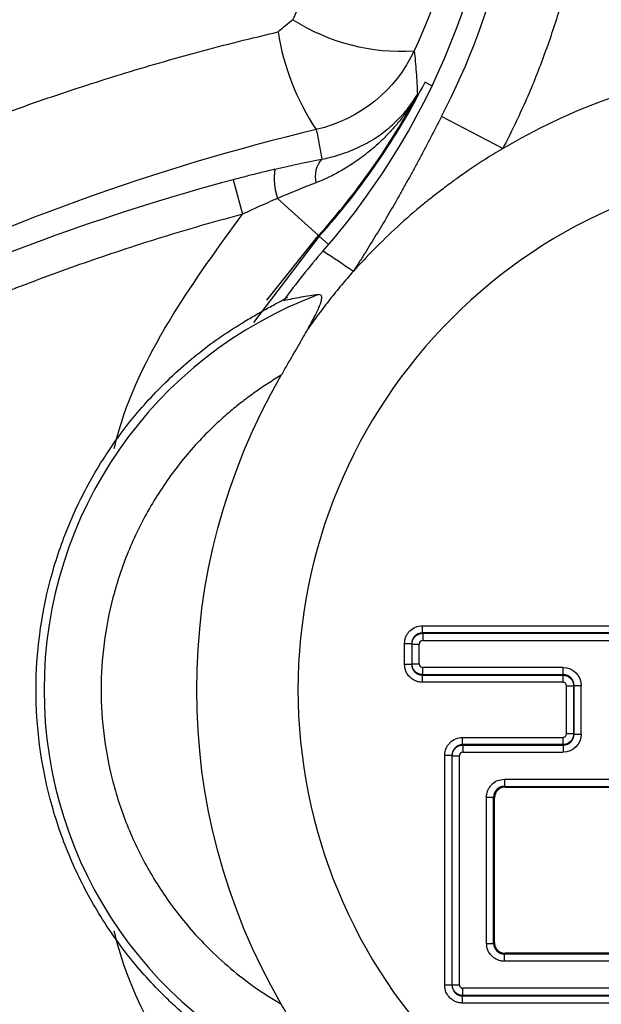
# Model space of a CAD drawing. Header units: millimetres. Extents: x 0 to 864, y 0 to 559.
# Tile 6 of 55: x 140.41 to 148.53, y 145.83 to 159.58. Entities that reach past the tile are written whole.
import ezdxf

# ---------------------------------------------------------------- set-up
doc = ezdxf.new("R2010")
doc.units = ezdxf.units.MM
doc.layers.add('DIMENSIONS', color=140, linetype='Continuous', lineweight=25)
doc.styles.add('SLDTEXTSTYLE0', font='TXT', dxfattribs={"width": 0.75})
doc.dimstyles.new('SLDDIMSTYLE0', dxfattribs={"dimtxt": 6, "dimasz": 6, "dimexe": 0, "dimexo": 0.0625, "dimgap": 1.5, "dimtad": 0, "dimtih": 1, "dimtoh": 1, "dimdec": 1, "dimrnd": 1e-09, "dimzin": 4, "dimdsep": 46, "dimtxsty": 'SLDTEXTSTYLE0', "dimsah": 1, "dimcen": 0.09, "dimadec": 0, "dimazin": 1, "dimtfac": 1, "dimtdec": 1, "dimtofl": 0, "dimtmove": 0, "dimatfit": 3, "dimfxl": 0, "dimfrac": 2, "dimtolj": 1, "dimtzin": 12, "dimarcsym": 0})

# ---------------------------------------------------------------- blocks, each defined once
blk = doc.blocks.new('_D_3')
at = {"layer": 'DIMENSIONS'}
for p, q in [((100.64, 172.453), (100.64, 111.398)), ((202.64, 172.453), (202.64, 111.398)), ((143.882, 115.456), (142.053, 115.456)), ((142.053, 115.456), (142.053, 105.931)), ((159.398, 115.456), (161.226, 115.456)), ((161.226, 115.456), (161.226, 105.931)), ((100.64, 114.573), (139.009, 114.573)), ((202.64, 114.573), (164.271, 114.573)), ((142.053, 105.931), (143.882, 105.931)), ((161.226, 105.931), (159.398, 105.931))]:
    blk.add_line(p, q, dxfattribs=at)
for points in [[(100.64, 114.573), (106.64, 113.65), (106.64, 115.496)], [(202.64, 114.573), (196.64, 115.496), (196.64, 113.65)]]:
    blk.add_solid(points, dxfattribs=at)
at = {"layer": 'DIMENSIONS', "char_height": 6, "attachment_point": 1, "style": 'SLDTEXTSTYLE0'}
for s, insert in [('102.0', (141.665, 124.409)), ('4.02', (143.882, 113.666))]:
    blk.add_mtext(s, dxfattribs=dict(at, insert=insert))

msp = doc.modelspace()

# ---------------------------------------------------------------- linework, layer by layer
for p, q in [((146.066, 158.715), (146.071, 158.708)), ((146.071, 158.708), (146.169, 158.658)), ((147.159, 157.784), (146.301, 158.228)), ((143.394, 157.346), (143.523, 156.865)), ((144.584, 156.568), (144.009, 157.084)), ((144.594, 156.558), (143.675, 155.354)), ((143.864, 155.662), (144.584, 156.568)), ((144.584, 156.568), (144.594, 156.558)), ((144.594, 156.558), (144.725, 156.441)), ((146.035, 151.018), (146.035, 151.118)), ((146.035, 151.118), (151.195, 151.118)), ((146.035, 151.018), (146.04, 151.012)), ((151.195, 151.018), (146.035, 151.018)), ((146.04, 151.012), (151.201, 151.012)), ((146.04, 151.012), (146.04, 150.912)), ((145.785, 150.578), (145.785, 150.868)), ((145.785, 150.868), (145.885, 150.868)), ((145.885, 150.868), (145.891, 150.862)), ((145.885, 150.868), (145.885, 150.578)), ((145.891, 150.584), (145.891, 150.862)), ((145.891, 150.862), (145.99, 150.862)), ((145.99, 150.584), (145.99, 150.862)), ((146.04, 150.912), (151.201, 150.912)), ((145.885, 150.578), (145.785, 150.578)), ((145.885, 150.578), (145.891, 150.584)), ((145.891, 150.584), (145.99, 150.584)), ((146.035, 150.428), (146.04, 150.434)), ((146.035, 150.428), (147.995, 150.428)), ((146.035, 150.328), (146.035, 150.428)), ((148.001, 150.534), (146.04, 150.534)), ((146.04, 150.434), (146.04, 150.534)), ((148.001, 150.434), (146.04, 150.434)), ((147.995, 150.428), (148.001, 150.434)), ((147.995, 150.428), (147.995, 150.328)), ((148.001, 150.434), (148.001, 150.534)), ((147.995, 150.328), (146.035, 150.328)), ((148.045, 149.608), (148.045, 150.278)), ((148.045, 150.278), (148.145, 150.278)), ((148.151, 150.284), (148.145, 150.278)), ((148.145, 150.278), (148.145, 149.608)), ((148.151, 149.602), (148.151, 150.284)), ((148.151, 150.284), (148.25, 150.284)), ((148.25, 149.602), (148.25, 150.284)), ((148.145, 149.608), (148.045, 149.608)), ((148.145, 149.608), (148.151, 149.602)), ((146.595, 149.458), (146.595, 149.558)), ((146.595, 149.558), (147.995, 149.558)), ((147.995, 149.558), (147.995, 149.458)), ((148.151, 149.602), (148.25, 149.602)), ((146.595, 149.458), (146.6, 149.452)), ((147.995, 149.458), (146.595, 149.458)), ((146.6, 149.452), (148.001, 149.452)), ((146.6, 149.452), (146.6, 149.352)), ((146.6, 149.352), (148.001, 149.352)), ((148.001, 149.452), (147.995, 149.458)), ((148.001, 149.452), (148.001, 149.352)), ((146.345, 146.098), (146.345, 149.308)), ((146.345, 149.308), (146.445, 149.308)), ((146.445, 149.308), (146.451, 149.302)), ((146.445, 149.308), (146.445, 146.098)), ((146.451, 146.104), (146.451, 149.302)), ((146.451, 149.302), (146.55, 149.302)), ((146.55, 146.104), (146.55, 149.302)), ((147.179, 148.974), (149.701, 148.974)), ((147.179, 148.974), (147.179, 148.874)), ((147.179, 148.874), (149.701, 148.874)), ((147.179, 148.874), (147.19, 148.863)), ((147.19, 148.863), (149.69, 148.863)), ((146.929, 146.682), (146.929, 148.724)), ((146.929, 148.724), (147.029, 148.724)), ((147.029, 146.682), (147.029, 148.724)), ((147.04, 148.713), (147.029, 148.724)), ((147.04, 146.693), (147.04, 148.713)), ((146.929, 146.682), (147.029, 146.682)), ((147.029, 146.682), (147.04, 146.693)), ((147.19, 146.543), (147.179, 146.532)), ((147.179, 146.432), (147.179, 146.532)), ((149.701, 146.532), (147.179, 146.532)), ((149.69, 146.543), (147.19, 146.543)), ((149.701, 146.432), (147.179, 146.432)), ((146.445, 146.098), (146.345, 146.098)), ((146.445, 146.098), (146.451, 146.104)), ((146.451, 146.104), (146.55, 146.104)), ((150.279, 146.054), (146.6, 146.054)), ((146.6, 145.954), (146.6, 146.054)), ((146.595, 145.948), (146.6, 145.954)), ((146.595, 145.948), (150.285, 145.948)), ((146.595, 145.848), (146.595, 145.948)), ((150.279, 145.954), (146.6, 145.954)), ((150.285, 145.848), (146.595, 145.848))]:
    msp.add_line(p, q)
for centre, radius, start, end in [((137.04, 163.023), 10.119, 318.7586, 0), ((137.04, 163.023), 10.429, 332.6262, 0), ((145.734, 161.944), 2.803, 237.4626, 273.8173), ((147.372, 159.937), 3.395, 188.9183, 213.8429), ((137.14, 163.261), 10.025, 318.0381, 332.986), ((137.14, 163.261), 10.011, 318.0381, 331.8305), ((144.915, 157.387), 0.378, 139.2119, 192.8393), ((144.916, 157.37), 0.95, 172.6307, 197.5062), ((151.64, 126.665), 31.77, 105.0434, 115.029), ((151.64, 150.223), 9.298, 138.7586, 144.241), ((146.64, 150.223), 5.889, 110.4347, 249.5653)]:
    msp.add_arc(centre, radius, start, end)
for points in [[(146.804, 163.261), (146.814, 161.823), (146.51, 160.432), (145.921, 159.147)], [(147.159, 157.784), (149.921, 159.421), (153.358, 159.421), (156.121, 157.784)], [(145.921, 159.147), (145.665, 158.602), (145.161, 158.185), (144.552, 158.046)], [(144.552, 158.046), (142.283, 157.504), (140.128, 156.718), (138.08, 155.705)], [(143.973, 157.492), (144.196, 157.545), (144.416, 157.593), (144.629, 157.634)], [(144.648, 156.352), (144.79, 156.259), (144.931, 156.165), (145.071, 156.069)], [(144.064, 145.831), (142.489, 148.547), (142.489, 151.899), (144.064, 154.615)], [(146.035, 151.018), (145.953, 151.018), (145.885, 150.95), (145.885, 150.868)], [(146.04, 150.912), (146.013, 150.912), (145.99, 150.89), (145.99, 150.862)], [(145.885, 150.578), (145.885, 150.496), (145.953, 150.428), (146.035, 150.428)], [(145.99, 150.584), (145.99, 150.556), (146.013, 150.534), (146.04, 150.534)], [(147.995, 150.428), (148.077, 150.428), (148.145, 150.36), (148.145, 150.278)], [(148.001, 150.534), (148.137, 150.534), (148.25, 150.42), (148.25, 150.284)], [(148.151, 150.284), (148.151, 150.366), (148.083, 150.434), (148.001, 150.434)], [(148.145, 149.608), (148.145, 149.526), (148.077, 149.458), (147.995, 149.458)], [(148.25, 149.602), (148.25, 149.466), (148.137, 149.352), (148.001, 149.352)], [(148.001, 149.452), (148.083, 149.452), (148.151, 149.52), (148.151, 149.602)], [(146.595, 149.458), (146.513, 149.458), (146.445, 149.39), (146.445, 149.308)], [(146.6, 149.352), (146.573, 149.352), (146.55, 149.33), (146.55, 149.302)], [(147.179, 148.874), (147.097, 148.874), (147.029, 148.806), (147.029, 148.724)], [(147.029, 146.682), (147.029, 146.6), (147.097, 146.532), (147.179, 146.532)], [(146.445, 146.098), (146.445, 146.016), (146.513, 145.948), (146.595, 145.948)], [(146.55, 146.104), (146.55, 146.076), (146.573, 146.054), (146.6, 146.054)]]:
    msp.add_open_spline(points, degree=3)
for points, knots in [([(144.227, 159.581), (144.267, 159.671), (144.348, 159.849), (144.456, 160.123), (144.554, 160.398), (144.642, 160.677), (144.72, 160.959), (144.798, 161.292), (144.87, 161.676), (144.927, 162.113), (144.961, 162.553), (144.963, 162.848), (144.964, 162.995)], [0, 0, 0, 0, 0.08393, 0.167472, 0.25074, 0.333847, 0.416906, 0.500031, 0.62505, 0.749792, 0.874646, 1, 1, 1, 1]), ([(148.435, 163.023), (148.434, 162.909), (148.432, 162.682), (148.416, 162.342), (148.391, 162.003), (148.356, 161.665), (148.31, 161.328), (148.255, 160.993), (148.189, 160.659), (148.088, 160.216), (147.937, 159.668), (147.717, 159.025), (147.462, 158.394), (147.26, 157.987), (147.159, 157.784)], [0, 0, 0, 0, 0.062688, 0.125212, 0.187627, 0.249989, 0.312354, 0.374778, 0.437317, 0.500027, 0.625226, 0.749989, 0.874764, 1, 1, 1, 1]), ([(144.227, 159.581), (144.192, 159.553), (144.122, 159.496), (144.053, 159.439), (144.018, 159.411)], [0, 0, 0, 0, 0.499945, 1, 1, 1, 1]), ([(137.058, 156.942), (137.23, 157.025), (137.573, 157.189), (138.092, 157.424), (138.615, 157.651), (139.141, 157.869), (139.671, 158.077), (140.203, 158.276), (140.739, 158.466), (141.278, 158.647), (141.82, 158.818), (142.365, 158.981), (142.913, 159.134), (143.464, 159.278), (143.833, 159.366), (144.018, 159.411)], [0, 0, 0, 0, 0.077979, 0.155704, 0.233198, 0.310479, 0.387571, 0.464494, 0.541269, 0.617917, 0.694459, 0.770918, 0.847314, 0.923667, 1, 1, 1, 1]), ([(145.921, 159.147), (145.93, 159.047), (145.949, 158.843), (145.96, 158.639), (145.965, 158.535)], [0, 0, 0, 0, 0.490846, 1, 1, 1, 1]), ([(145.965, 158.535), (145.935, 158.485), (145.876, 158.386), (145.779, 158.247), (145.678, 158.12), (145.575, 158.004), (145.47, 157.898), (145.366, 157.802), (145.262, 157.716), (145.16, 157.639), (145.06, 157.57), (144.964, 157.509), (144.871, 157.455), (144.783, 157.408), (144.7, 157.368), (144.622, 157.333), (144.571, 157.312), (144.547, 157.303)], [0, 0, 0, 0, 0.094692, 0.185413, 0.272124, 0.354803, 0.433436, 0.50802, 0.578562, 0.645074, 0.707576, 0.766094, 0.820655, 0.871291, 0.918036, 0.960927, 1, 1, 1, 1]), ([(144.629, 157.634), (144.666, 157.641), (144.742, 157.656), (144.855, 157.687), (144.97, 157.725), (145.086, 157.772), (145.203, 157.827), (145.318, 157.891), (145.47, 157.989), (145.644, 158.131), (145.826, 158.324), (145.919, 158.465), (145.965, 158.535)], [0, 0, 0, 0, 0.060594, 0.124779, 0.192569, 0.263949, 0.338881, 0.417301, 0.49912, 0.666521, 0.833777, 1, 1, 1, 1]), ([(146.301, 158.228), (146.276, 158.18), (146.227, 158.084), (146.152, 157.941), (146.077, 157.798), (146.002, 157.657), (145.927, 157.517), (145.852, 157.379), (145.776, 157.242), (145.675, 157.061), (145.547, 156.839), (145.39, 156.577), (145.259, 156.364), (145.152, 156.195), (145.098, 156.112), (145.071, 156.069)], [0, 0, 0, 0, 0.062147, 0.124163, 0.186137, 0.248126, 0.310163, 0.372252, 0.434378, 0.496505, 0.620936, 0.745973, 0.871927, 0.935621, 1, 1, 1, 1]), ([(144.552, 158.046), (144.566, 157.977), (144.594, 157.84), (144.617, 157.702), (144.629, 157.634)], [0, 0, 0, 0, 0.501999, 1, 1, 1, 1]), ([(147.159, 157.784), (147.076, 157.733), (146.917, 157.637), (146.696, 157.49), (146.5, 157.353), (146.329, 157.227), (146.181, 157.112), (145.966, 156.939), (145.69, 156.699), (145.364, 156.386), (145.166, 156.172), (145.071, 156.069)], [0, 0, 0, 0, 0.10759, 0.205469, 0.293639, 0.372098, 0.440847, 0.499885, 0.67836, 0.845062, 1, 1, 1, 1]), ([(143.973, 157.492), (143.909, 157.477), (143.78, 157.446), (143.587, 157.397), (143.458, 157.363), (143.394, 157.346)], [0, 0, 0, 0, 0.334063, 0.667191, 1, 1, 1, 1]), ([(151.64, 157.566), (153.587, 157.566), (155.455, 156.792), (158.209, 154.038), (158.983, 152.17), (158.983, 148.276), (158.209, 146.408), (155.455, 143.654), (153.587, 142.88), (149.692, 142.88), (147.825, 143.654), (145.071, 146.408), (144.297, 148.276), (144.297, 152.17), (145.071, 154.038), (147.825, 156.792), (149.692, 157.566), (151.64, 157.566)], [0, 0, 0, 0, 0.125, 0.125, 0.25, 0.25, 0.375, 0.375, 0.5, 0.5, 0.625, 0.625, 0.75, 0.75, 0.875, 0.875, 1, 1, 1, 1]), ([(144.547, 157.303), (144.505, 157.287), (144.42, 157.254), (144.289, 157.201), (144.151, 157.144), (144.057, 157.105), (144.009, 157.084)], [0, 0, 0, 0, 0.23401, 0.478605, 0.733909, 1, 1, 1, 1]), ([(144.009, 157.084), (143.92, 157.045), (143.758, 156.974), (143.596, 156.899), (143.523, 156.865)], [0, 0, 0, 0, 0.549099, 1, 1, 1, 1]), ([(143.523, 156.865), (143.348, 156.817), (142.998, 156.721), (142.476, 156.565), (141.956, 156.402), (141.44, 156.229), (140.927, 156.047), (140.417, 155.856), (139.911, 155.655), (139.407, 155.446), (138.906, 155.229), (138.575, 155.076), (138.409, 155)], [0, 0, 0, 0, 0.100012, 0.19994, 0.299814, 0.399665, 0.499524, 0.599421, 0.699386, 0.799451, 0.899646, 1, 1, 1, 1]), ([(141.73, 153.593), (141.752, 153.68), (141.925, 154.34), (142.506, 155.469), (143.189, 156.407), (143.523, 156.865)], [0, 0, 0, 0, 0.07133, 0.545948, 1, 1, 1, 1]), ([(145.071, 156.069), (145.015, 156.005), (144.902, 155.875), (144.741, 155.675), (144.584, 155.471), (144.485, 155.331), (144.435, 155.261)], [0, 0, 0, 0, 0.250208, 0.5002718, 0.7501997, 1, 1, 1, 1]), ([(143.557, 155.371), (143.587, 155.388), (143.645, 155.422), (143.73, 155.472), (143.812, 155.518), (143.894, 155.563), (143.973, 155.607), (144.043, 155.645), (144.097, 155.675), (144.135, 155.697), (144.147, 155.706), (144.152, 155.71)], [0, 0, 0, 0, 0.13156, 0.257733, 0.379214, 0.496775, 0.629695, 0.74853, 0.844173, 0.92636, 1, 1, 1, 1]), ([(144.584, 155.741), (144.502, 155.73), (144.341, 155.708), (144.176, 155.673), (144.095, 155.656)], [0, 0, 0, 0, 0.509207, 1, 1, 1, 1]), ([(144.435, 155.261), (144.454, 155.295), (144.489, 155.359), (144.536, 155.447), (144.575, 155.526), (144.606, 155.598), (144.627, 155.661), (144.632, 155.71), (144.619, 155.74), (144.596, 155.741), (144.584, 155.741)], [0, 0, 0, 0, 0.139529, 0.268094, 0.387326, 0.499267, 0.628105, 0.749623, 0.872925, 1, 1, 1, 1]), ([(143.557, 145.075), (143.494, 145.114), (143.368, 145.191), (143.185, 145.316), (143.007, 145.446), (142.834, 145.583), (142.666, 145.726), (142.502, 145.876), (142.214, 146.16), (141.829, 146.609), (141.405, 147.257), (141.067, 147.955), (140.74, 148.934), (140.573, 150.223), (140.741, 151.512), (141.066, 152.489), (141.404, 153.186), (141.828, 153.835), (142.249, 154.326), (142.621, 154.684), (142.917, 154.934), (143.228, 155.165), (143.447, 155.302), (143.557, 155.371)], [0, 0, 0, 0, 0.0179488, 0.0358383, 0.053693, 0.0715371, 0.0893954, 0.1072921, 0.1252516, 0.1877153, 0.2502228, 0.3127656, 0.3753527, 0.5001421, 0.6246292, 0.6870527, 0.7495201, 0.8120549, 0.8746336, 0.9060328, 0.9373058, 0.9685844, 1, 1, 1, 1]), ([(144.064, 154.615), (144.091, 154.663), (144.145, 154.756), (144.224, 154.892), (144.299, 155.022), (144.369, 155.145), (144.413, 155.223), (144.435, 155.261)], [0, 0, 0, 0, 0.217693, 0.426647, 0.626731, 0.817854, 1, 1, 1, 1]), ([(144.064, 154.615), (144.002, 154.578), (143.878, 154.503), (143.698, 154.381), (143.524, 154.252), (143.355, 154.116), (143.193, 153.973), (142.926, 153.717), (142.582, 153.324), (142.209, 152.761), (141.912, 152.155), (141.633, 151.316), (141.492, 150.223), (141.633, 149.13), (141.912, 148.291), (142.209, 147.685), (142.582, 147.122), (142.974, 146.674), (143.352, 146.327), (143.695, 146.059), (143.941, 145.907), (144.064, 145.831)], [0, 0, 0, 0, 0.020551, 0.041031, 0.061475, 0.081922, 0.10241, 0.122974, 0.186548, 0.25017, 0.313744, 0.377367, 0.500014, 0.622661, 0.686235, 0.749857, 0.813431, 0.877053, 0.918075, 0.958957, 1, 1, 1, 1]), ([(145.785, 150.868), (145.786, 150.885), (145.788, 150.917), (145.802, 150.963), (145.826, 151.007), (145.868, 151.057), (145.936, 151.108), (146.002, 151.115), (146.035, 151.118)], [0, 0, 0, 0, 0.125571, 0.247568, 0.371064, 0.500958, 0.750633, 1, 1, 1, 1]), ([(145.891, 150.862), (145.892, 150.875), (145.894, 150.902), (145.909, 150.938), (145.933, 150.97), (145.965, 150.993), (146.001, 151.009), (146.027, 151.011), (146.04, 151.012)], [0, 0, 0, 0, 0.166676, 0.333341, 0.5, 0.666659, 0.833324, 1, 1, 1, 1]), ([(146.035, 150.328), (146.018, 150.329), (145.986, 150.331), (145.939, 150.345), (145.896, 150.369), (145.846, 150.411), (145.795, 150.479), (145.788, 150.545), (145.785, 150.578)], [0, 0, 0, 0, 0.125571, 0.247568, 0.371064, 0.500958, 0.750633, 1, 1, 1, 1]), ([(146.04, 150.434), (146.027, 150.435), (146.001, 150.437), (145.965, 150.453), (145.933, 150.476), (145.909, 150.508), (145.894, 150.544), (145.892, 150.57), (145.891, 150.584)], [0, 0, 0, 0, 0.166676, 0.333341, 0.5, 0.666659, 0.833324, 1, 1, 1, 1]), ([(148.045, 150.278), (148.044, 150.285), (148.043, 150.298), (148.031, 150.314), (148.015, 150.326), (148.002, 150.327), (147.995, 150.328)], [0, 0, 0, 0, 0.248757, 0.496505, 0.743169, 1, 1, 1, 1]), ([(147.995, 149.558), (148.002, 149.559), (148.015, 149.56), (148.031, 149.572), (148.043, 149.588), (148.044, 149.601), (148.045, 149.608)], [0, 0, 0, 0, 0.248757, 0.496505, 0.743169, 1, 1, 1, 1]), ([(146.345, 149.308), (146.346, 149.325), (146.348, 149.357), (146.362, 149.403), (146.386, 149.447), (146.428, 149.497), (146.496, 149.548), (146.562, 149.555), (146.595, 149.558)], [0, 0, 0, 0, 0.125571, 0.247568, 0.371064, 0.500958, 0.750633, 1, 1, 1, 1]), ([(146.451, 149.302), (146.452, 149.315), (146.454, 149.342), (146.469, 149.378), (146.493, 149.41), (146.525, 149.433), (146.561, 149.449), (146.587, 149.451), (146.6, 149.452)], [0, 0, 0, 0, 0.1666761, 0.3333409, 0.5, 0.6666591, 0.8333239, 1, 1, 1, 1]), ([(146.929, 148.724), (146.93, 148.74), (146.932, 148.773), (146.946, 148.819), (146.97, 148.862), (147.012, 148.913), (147.08, 148.964), (147.146, 148.97), (147.179, 148.974)], [0, 0, 0, 0, 0.125571, 0.247568, 0.371064, 0.500958, 0.750633, 1, 1, 1, 1]), ([(147.19, 148.863), (147.176, 148.862), (147.15, 148.86), (147.114, 148.845), (147.078, 148.816), (147.046, 148.772), (147.042, 148.733), (147.04, 148.713)], [0, 0, 0, 0, 0.168365, 0.331419, 0.501216, 0.749672, 1, 1, 1, 1]), ([(143.523, 143.581), (143.189, 144.039), (142.506, 144.977), (141.925, 146.106), (141.752, 146.766), (141.73, 146.853)], [0, 0, 0, 0, 0.454052, 0.92867, 1, 1, 1, 1]), ([(147.179, 146.432), (147.163, 146.433), (147.13, 146.435), (147.084, 146.449), (147.041, 146.473), (146.99, 146.515), (146.939, 146.584), (146.933, 146.649), (146.929, 146.682)], [0, 0, 0, 0, 0.125571, 0.247568, 0.371064, 0.500958, 0.750633, 1, 1, 1, 1]), ([(147.04, 146.693), (147.041, 146.68), (147.042, 146.654), (147.058, 146.617), (147.086, 146.581), (147.13, 146.549), (147.17, 146.545), (147.19, 146.543)], [0, 0, 0, 0, 0.168308, 0.331217, 0.500763, 0.74949, 1, 1, 1, 1]), ([(146.595, 145.848), (146.578, 145.849), (146.546, 145.851), (146.499, 145.865), (146.456, 145.889), (146.406, 145.931), (146.355, 145.999), (146.348, 146.065), (146.345, 146.098)], [0, 0, 0, 0, 0.125571, 0.247568, 0.371064, 0.500958, 0.750633, 1, 1, 1, 1]), ([(146.6, 145.954), (146.587, 145.955), (146.561, 145.957), (146.525, 145.973), (146.493, 145.996), (146.469, 146.028), (146.454, 146.064), (146.452, 146.09), (146.451, 146.104)], [0, 0, 0, 0, 0.166676, 0.333341, 0.5, 0.666659, 0.833324, 1, 1, 1, 1]), ([(144.435, 145.185), (144.417, 145.216), (144.381, 145.28), (144.323, 145.381), (144.262, 145.487), (144.199, 145.598), (144.132, 145.713), (144.087, 145.791), (144.064, 145.831)], [0, 0, 0, 0, 0.1511702, 0.3085704, 0.4722031, 0.6420313, 0.8179908, 1, 1, 1, 1])]:
    msp.add_open_spline(points, degree=3, knots=knots)

# ---------------------------------------------------------------- dimensions: what is measured, and where the dimension line sits
at = {"layer": 'DIMENSIONS'}
dim = msp.add_linear_dim(base=(202.64, 114.573), p1=(100.64, 173.723), p2=(202.64, 173.723), angle=0, dimstyle='SLDDIMSTYLE0', dxfattribs=at)
dim.commit()
dim.dimension.update_dxf_attribs({"geometry": '_D_3', "text_midpoint": (151.64, 114.573), "dimtype": 160})

doc.saveas('drawing.dxf')
